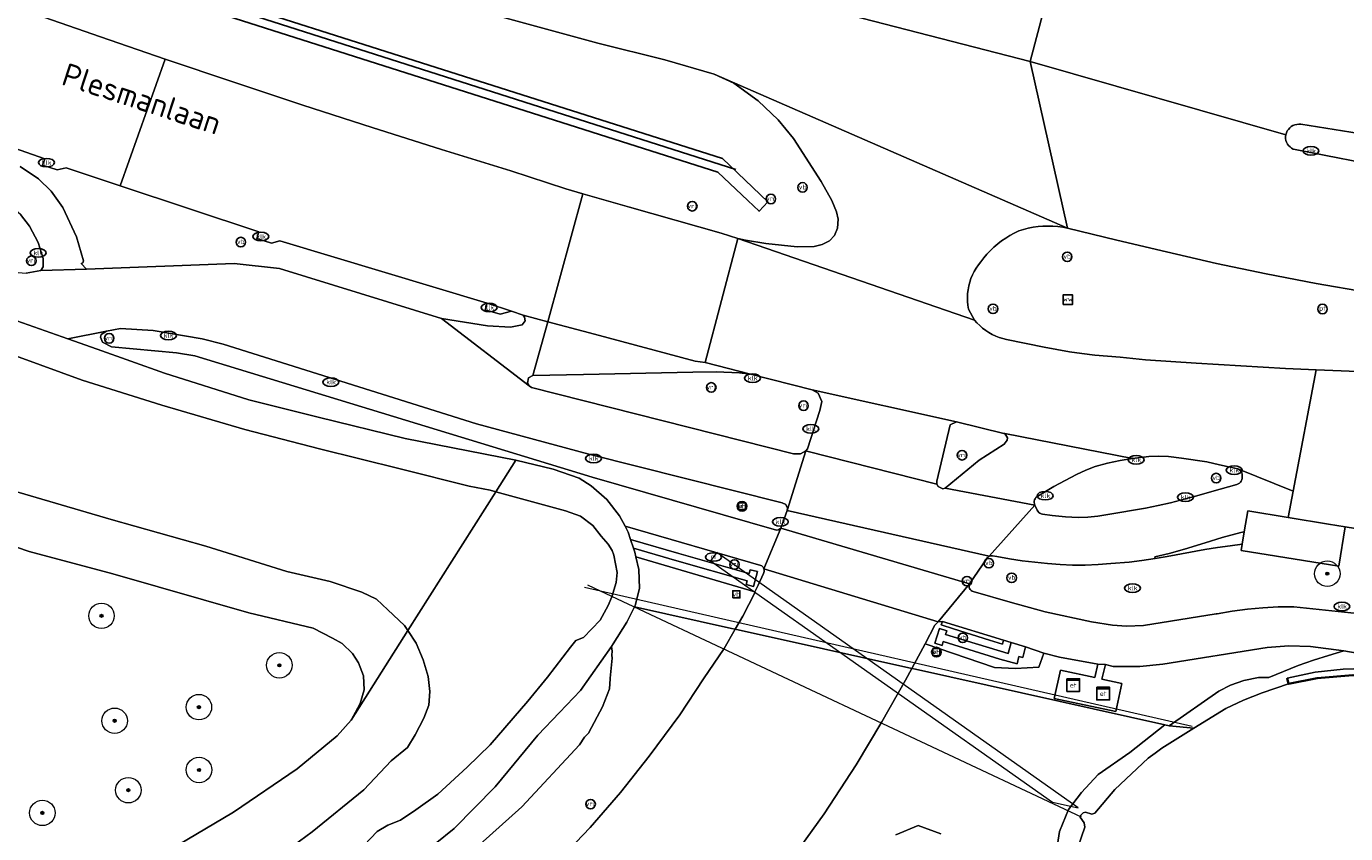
# Model space of a CAD drawing. Header units: metres. Extents: x 89394 to 92106, y 463550 to 466167.
# Tile 60 of 112: x 91058 to 91162, y 464522 to 464585. Entities that reach past the tile are written whole.
import ezdxf
from ezdxf.enums import TextEntityAlignment as Align

# ---------------------------------------------------------------- set-up
doc = ezdxf.new("R2010")
doc.units = ezdxf.units.M
for name, color, linetype, lineweight in [('B-PV-GK-KADEMUUR-G', 253, 'Continuous', 35), ('B-PV-GR-BOOM-S', 90, 'Continuous', 25), ('B-PV-GR-GRAS-GV', 60, 'Continuous', 13), ('B-PV-GR-GROENVOORZIENING-GV', 80, 'Continuous', 18), ('B-PV-GR-HAAG-G', 90, 'GR-HAAG', 25), ('B-PV-GR-HAAG-GV', 90, 'Continuous', 25), ('B-PV-IE-MEUBILAIR-S', 7, 'Continuous', 25), ('B-PV-KW-KUNSTWERK_DUIKER-G', 150, 'Continuous', 18), ('B-PV-KW-KUNSTWERK_DUIKER-GV', 150, 'Continuous', 18), ('B-PV-OG-TERREIN_OEVER-GV', 7, 'Continuous', 18), ('B-PV-OG-TOPOGRAFIE-T18', 1, 'Continuous', 18), ('B-PV-OG-WATER_SLOOT-GV', 120, 'Continuous', 18), ('B-PV-OG-WEG-GV', 7, 'Continuous', 18), ('B-PV-VH-VERHARDING_ASFALT-GV', 210, 'Continuous', 18), ('B-PV-VH-VERHARDING_BETONSTRAATSTEEN-GV', 190, 'Continuous', 18), ('B-PV-VH-VERHARDING_GESLOTEN-GV', 210, 'Continuous', 18), ('B-PV-VH-VERHARDING_GRASBETONSTEEN-GV', 70, 'Continuous', 18), ('B-PV-VH-VERHARDING_OPEN_TEGEL-GV', 90, 'Continuous', 18)]:
    doc.layers.add(name, color=color, linetype=linetype, lineweight=lineweight)
doc.styles.add('NLCS-ISO', font='NLCS-ISO.ttf')
doc.styles.add('NLCS-ISO-M500-T18', font='NLCS-ISO.ttf', dxfattribs={"height": 0.9})
doc.linetypes.add('GR-HAAG', pattern='A,6,-2,["x",Standard,S=3,R=0,X=0,Y=-1],-3', length=11)

# ---------------------------------------------------------------- blocks, each defined once
blk = doc.blocks.new('SIE-MEUBILAIR_BORD_VERKEER-SO')
blk.add_lwpolyline([(-0.5625, -0.5625), (0.5625, -0.5625), (0.5625, 0.5625), (-0.5625, 0.5625)], close=True)
at = {"style": 'NLCS-ISO'}
blk.add_text('vb', height=0.75, dxfattribs=at).set_placement((0, 0), align=Align.MIDDLE_CENTER)
blk = doc.blocks.new('SIE-MEUBILAIR_BORD_WEGWIJZER-SO')
blk.add_lwpolyline([(-0.75, -0.75), (0.75, -0.75), (0.75, 0.75), (-0.75, 0.75)], close=True)
at = {"style": 'NLCS-ISO'}
blk.add_text('ww', height=0.75, dxfattribs=at).set_placement((0, 0.125), align=Align.MIDDLE_CENTER)
blk = doc.blocks.new('SIE-MEUBILAIR_KAST_ELEKTRA-SO')
for points in [[(-1, 1), (1, 1), (1, 0.84), (-1, 0.84)], [(-1, 0.76), (1, 0.76), (1, -1), (-1, -1)]]:
    blk.add_lwpolyline(points, close=True)
at = {"style": 'NLCS-ISO'}
blk.add_text('et', height=0.75, dxfattribs=at).set_placement((0, 0), align=Align.MIDDLE_CENTER)
blk = doc.blocks.new('SIE-MEUBILAIR_PAAL_VRI-SO')
blk.add_circle((0, 0), 0.75)
at = {"style": 'NLCS-ISO'}
blk.add_text('vri', height=0.75, dxfattribs=at).set_placement((-0.08, 0.07), align=Align.MIDDLE_CENTER)
blk = doc.blocks.new('SIE-MEUBILAIR_PAAL_VERKEERSBORD-SO')
blk.add_circle((0, 0), 0.75)
at = {"style": 'NLCS-ISO'}
blk.add_text('vb', height=0.75, dxfattribs=at).set_placement((0, 0.07), align=Align.MIDDLE_CENTER)
blk = doc.blocks.new('SIE-MEUBILAIR_PAAL_PORTAAL-SO')
blk.add_circle((0, 0), 0.75)
at = {"style": 'NLCS-ISO'}
blk.add_text('pt', height=0.75, dxfattribs=at).set_placement((0, 0.13), align=Align.MIDDLE_CENTER)
blk = doc.blocks.new('SIE-MEUBILAIR_PUT_KOLK-SO')
blk.add_ellipse((0, 0), major_axis=(1.25, 0), ratio=0.54)
at = {"style": 'NLCS-ISO'}
blk.add_text('klk', height=0.75, dxfattribs=at).set_placement((0.03, 0), align=Align.MIDDLE_CENTER)
blk = doc.blocks.new('SIE-MEUBILAIR_PUT_RIOOLPUT-SO')
blk.add_ellipse((0, 0), major_axis=(1.25, 0), ratio=0.54)
at = {"style": 'NLCS-ISO'}
blk.add_text('ri', height=0.75, dxfattribs=at).set_placement((-0.04, 0.07), align=Align.MIDDLE_CENTER)
blk = doc.blocks.new('SGR-BOOM_GBKN-SO')
at = {"linetype": 'ByBlock', "lineweight": 18}
h = blk.add_hatch(color=0, dxfattribs=at)
h.dxf.hatch_style = 1
edge = h.paths.add_edge_path()
edge.add_arc((0, 0), 0.25, 0, 360)
at = {"color": 0, "linetype": 'ByBlock', "lineweight": 18}
for radius in [2, 0.25]:
    blk.add_circle((0, 0), radius, dxfattribs=at)
at = {"color": 0, "linetype": 'ByBlock', "lineweight": 18, "style": 'NLCS-ISO'}
blk.add_attdef('SOORT', (2.5, 0), '', height=1.5, dxfattribs=at)

msp = doc.modelspace()

# ---------------------------------------------------------------- linework, layer by layer
at = {"layer": 'B-PV-GK-KADEMUUR-G', "flags": 128}
msp.add_lwpolyline([(91157.19, 464534.015), (91157.302, 464533.552), (91159.535, 464534.004), (91162.351, 464534.246), (91171.849, 464532.823), (91174.132, 464532.481), (91175.113, 464532.334)], dxfattribs=at)
at = {"layer": 'B-PV-GR-GRAS-GV', "flags": 128}
for points in [[(91056.783, 464514.636), (91067.931, 464519.615), (91074.428, 464523.477), (91079.424, 464526.893), (91082.567, 464529.486), (91083.656, 464530.711), (91084.372, 464532.021), (91084.687, 464533.101), (91084.619, 464534.2), (91084.245, 464535.204), (91083.757, 464535.939), (91082.944, 464536.732), (91082.208, 464537.142), (91080.673, 464537.928), (91075.624, 464539.148), (91064.928, 464542.191), (91058.362, 464543.969), (91053.608, 464545.57)], [(91088.95, 464516.608), (91097.065, 464523.886), (91101.604, 464528.771), (91101.997, 464529.369), (91102.3, 464529.691), (91102.976, 464530.959), (91103.415, 464531.741), (91103.943, 464533.174), (91103.999, 464533.944), (91104.018, 464534.013), (91104.171, 464535.574), (91104.135, 464535.81), (91104.158, 464536.12), (91104.11, 464536.503), (91101.691, 464533.025), (91100.033, 464531.313), (91098.329, 464529.514), (91094.977, 464525.462), (91091.753, 464522.185), (91087.264, 464518.567)]]:
    msp.add_lwpolyline(points, dxfattribs=at)
at = {"layer": 'B-PV-GR-GROENVOORZIENING-GV', "flags": 128}
for points in [[(91099.613, 464519.315), (91102.444, 464522.267), (91104.809, 464525.013), (91107.078, 464527.878), (91109.47, 464531.136), (91111.344, 464533.94), (91112.966, 464536.332), (91113.837, 464537.851), (91113.55, 464537.914), (91105.914, 464539.614), (91105.308, 464538.404), (91104.242, 464536.693), (91104.11, 464536.503), (91104.158, 464536.12), (91104.135, 464535.81), (91104.171, 464535.574), (91104.018, 464534.013), (91103.999, 464533.944), (91103.943, 464533.174), (91103.415, 464531.741), (91102.976, 464530.959), (91102.3, 464529.691), (91101.997, 464529.369), (91101.604, 464528.771), (91097.065, 464523.886), (91088.95, 464516.608)], [(91139.072, 464520.425), (91139.299, 464521.962), (91140.013, 464523.69), (91141.034, 464525.031), (91142.341, 464526.443), (91144.822, 464528.161), (91147.573, 464530.34), (91127.987, 464534.7), (91127.702, 464534.764), (91127.204, 464533.859), (91125.344, 464530.585), (91123.34, 464527.205), (91120.826, 464523.339), (91117.979, 464519.408)], [(91129.974, 464521.778), (91128.203, 464522.433), (91126.458, 464521.703)], [(91126.458, 464521.703), (91128.203, 464522.433), (91129.974, 464521.778)]]:
    msp.add_lwpolyline(points, dxfattribs=at)
at = {"layer": 'B-PV-GR-HAAG-G', "flags": 128}
msp.add_lwpolyline([(91046.086, 464595.632), (91113.883, 464573.966)], dxfattribs=at)
msp.add_lwpolyline([(91046.086, 464595.632), (91113.883, 464573.966)], dxfattribs=at)
at = {"layer": 'B-PV-GR-HAAG-GV', "flags": 128}
msp.add_lwpolyline([(91048.053, 464595.456), (91047.706, 464594.387), (91112.476, 464573.76), (91114.817, 464571.532), (91115.706, 464570.686), (91116.405, 464571.42), (91112.822, 464574.829)], close=True, dxfattribs=at)
at = {"layer": 'B-PV-KW-KUNSTWERK_DUIKER-G', "flags": 128}
for points in [[(91103.257, 464540.845), (91101.991, 464541.135)], [(91103.257, 464540.845), (91102.26, 464541.314)], [(91149.73, 464530.199), (91103.257, 464540.845)], [(91141.021, 464523.082), (91103.257, 464540.845)]]:
    msp.add_lwpolyline(points, dxfattribs=at)
at = {"layer": 'B-PV-KW-KUNSTWERK_DUIKER-GV', "flags": 128}
msp.add_lwpolyline([(91112.385, 464543.886), (91111.885, 464543.235), (91138.76, 464524.259), (91140.771, 464523.818)], close=True, dxfattribs=at)
at = {"layer": 'B-PV-OG-TERREIN_OEVER-GV', "flags": 128}
for points in [[(91055.901, 464559.819), (91062.54, 464557.431), (91068.79, 464555.46), (91075.32, 464553.546), (91081.184, 464552.022), (91087.502, 464550.463), (91092.93, 464549.099), (91094.583, 464548.768), (91095.023, 464548.647), (91096.602, 464551.138), (91087.904, 464552.832), (91081.06, 464554.508), (91075.615, 464555.873), (91069.008, 464557.965), (91063.707, 464559.851), (91061.404, 464560.665), (91054.697, 464563.034)], [(91087.264, 464518.567), (91091.753, 464522.185), (91094.977, 464525.462), (91098.329, 464529.514), (91100.033, 464531.313), (91101.691, 464533.025), (91104.11, 464536.503), (91104.242, 464536.693), (91105.308, 464538.404), (91105.914, 464539.614), (91105.965, 464539.717), (91106.317, 464541.061), (91106.249, 464542.546), (91106.022, 464543.538), (91105.937, 464543.91), (91105.838, 464544.216), (91105.615, 464544.905), (91105.43, 464545.477), (91105.176, 464545.958), (91104.75, 464546.768), (91103.738, 464548.054), (91102.506, 464549.11), (91101.582, 464549.728), (91099.534, 464550.426), (91096.602, 464551.138), (91095.023, 464548.647), (91097.607, 464547.938), (91100.493, 464547.147), (91101.678, 464546.727), (91102.649, 464545.998), (91103.312, 464545.172), (91103.859, 464544.52), (91104.173, 464544.033), (91104.294, 464543.661), (91104.551, 464542.303), (91104.47, 464541.515), (91104.147, 464540.408), (91103.862, 464539.727), (91103.211, 464538.561), (91101.912, 464537.202), (91101.318, 464536.965), (91100.888, 464536.428), (91099.077, 464534.074), (91097.552, 464532.207), (91094.582, 464528.759), (91092.771, 464527.004), (91090.482, 464524.885), (91088.748, 464523.671), (91087.526, 464522.853), (91086.531, 464522.456), (91085.715, 464521.948), (91084.686, 464520.889)], [(91053.608, 464545.57), (91058.362, 464543.969), (91064.928, 464542.191), (91075.624, 464539.148), (91080.673, 464537.928), (91082.208, 464537.142), (91082.944, 464536.732), (91083.757, 464535.939), (91084.245, 464535.204), (91084.619, 464534.2), (91084.687, 464533.101), (91084.372, 464532.021), (91083.656, 464530.711), (91088.115, 464537.747), (91087.856, 464538.152), (91086.545, 464539.377), (91085.655, 464540.203), (91084.507, 464540.76), (91082.017, 464541.594), (91078.611, 464542.387), (91072.253, 464544.382), (91064.81, 464546.481), (91056.52, 464548.905)], [(91058.022, 464509.642), (91063.094, 464511.899), (91069.428, 464515.051), (91072.4, 464516.689), (91076.114, 464518.629), (91080.59, 464521.932), (91084.65, 464525.219), (91086.811, 464527.52), (91088.079, 464528.569), (91088.683, 464529.543), (91089.361, 464530.854), (91089.755, 464531.88), (91089.833, 464532.97), (91089.701, 464534.143), (91089.331, 464535.448), (91088.757, 464536.747), (91088.115, 464537.747), (91083.656, 464530.711), (91082.567, 464529.486), (91079.424, 464526.893), (91074.428, 464523.477), (91067.931, 464519.615), (91056.783, 464514.636)], [(91140.753, 464520.691), (91141.301, 464522.287), (91141.234, 464522.637), (91140.919, 464523.073), (91140.975, 464523.23), (91141.173, 464523.424), (91141.361, 464523.48), (91141.833, 464523.309), (91142.07, 464523.408), (91143.648, 464525.255), (91146.284, 464527.728), (91146.808, 464528.121), (91147.347, 464528.494), (91149.857, 464530.075), (91147.925, 464530.262), (91147.573, 464530.34), (91144.822, 464528.161), (91142.341, 464526.443), (91141.034, 464525.031), (91140.013, 464523.69), (91139.299, 464521.962), (91139.072, 464520.425)]]:
    msp.add_lwpolyline(points, dxfattribs=at)
msp.add_lwpolyline([(91175.435, 464533.848), (91167.183, 464535.193), (91161.641, 464536.14), (91160.438, 464535.794), (91159.246, 464535.411), (91158.065, 464534.992), (91156.899, 464534.538), (91155.746, 464534.049), (91154.946, 464534.064), (91153.778, 464533.811), (91152.727, 464533.444), (91151.817, 464532.984), (91147.925, 464530.262), (91149.857, 464530.075), (91152.373, 464531.611), (91153.758, 464532.28), (91155.236, 464532.857), (91157.302, 464533.552), (91157.19, 464534.015), (91159.386, 464534.474), (91161.597, 464534.723), (91162.364, 464534.73), (91175.219, 464532.81)], close=True, dxfattribs=at)
at = {"layer": 'B-PV-OG-WATER_SLOOT-GV', "flags": 128}
for points in [[(91056.52, 464548.905), (91064.81, 464546.481), (91072.253, 464544.382), (91078.611, 464542.387), (91082.017, 464541.594), (91084.507, 464540.76), (91085.655, 464540.203), (91086.545, 464539.377), (91087.856, 464538.152), (91088.115, 464537.747), (91095.023, 464548.647), (91094.583, 464548.768), (91092.93, 464549.099), (91087.502, 464550.463), (91081.184, 464552.022), (91075.32, 464553.546), (91068.79, 464555.46), (91062.54, 464557.431), (91055.901, 464559.819)], [(91084.686, 464520.889), (91085.715, 464521.948), (91086.531, 464522.456), (91087.526, 464522.853), (91088.748, 464523.671), (91090.482, 464524.885), (91092.771, 464527.004), (91094.582, 464528.759), (91097.552, 464532.207), (91099.077, 464534.074), (91100.888, 464536.428), (91101.318, 464536.965), (91101.912, 464537.202), (91103.211, 464538.561), (91103.862, 464539.727), (91104.147, 464540.408), (91104.47, 464541.515), (91104.551, 464542.303), (91104.294, 464543.661), (91104.173, 464544.033), (91103.859, 464544.52), (91103.312, 464545.172), (91102.649, 464545.998), (91101.678, 464546.727), (91100.493, 464547.147), (91097.607, 464547.938), (91095.023, 464548.647), (91088.115, 464537.747), (91088.757, 464536.747), (91089.331, 464535.448), (91089.701, 464534.143), (91089.833, 464532.97), (91089.755, 464531.88), (91089.361, 464530.854), (91088.683, 464529.543), (91088.079, 464528.569), (91086.811, 464527.52), (91084.65, 464525.219), (91080.59, 464521.932), (91076.114, 464518.629)], [(91162.351, 464534.246), (91159.535, 464534.004), (91157.302, 464533.552), (91155.236, 464532.857), (91153.758, 464532.28), (91152.373, 464531.611), (91149.857, 464530.075), (91147.347, 464528.494), (91146.808, 464528.121), (91146.284, 464527.728), (91143.648, 464525.255), (91142.07, 464523.408), (91141.833, 464523.309), (91141.361, 464523.48), (91141.173, 464523.424), (91140.975, 464523.23), (91140.919, 464523.073), (91141.234, 464522.637), (91141.301, 464522.287), (91140.753, 464520.691)]]:
    msp.add_lwpolyline(points, dxfattribs=at)
at = {"layer": 'B-PV-OG-WEG-GV', "flags": 128}
for points in [[(91058.916, 464586.143), (91063.974, 464584.383), (91069.04, 464582.65), (91074.45, 464580.826), (91079.871, 464579.035), (91085.303, 464577.278), (91090.746, 464575.554), (91096.2, 464573.864), (91100.537, 464572.452), (91101.871, 464572.055), (91105.526, 464571.014), (91112.737, 464568.961), (91114.026, 464568.558), (91114.648, 464568.417), (91116.249, 464568.165), (91118.687, 464567.906), (91120.021, 464567.933), (91120.661, 464568.069), (91121.226, 464568.355), (91121.634, 464568.775), (91121.871, 464569.358), (91121.922, 464570.059), (91121.799, 464570.642), (91121.41, 464571.525), (91120.594, 464573.018), (91118.411, 464576.402), (91117.213, 464577.863), (91115.643, 464579.362), (91113.713, 464580.751), (91112.169, 464581.455), (91108.31, 464582.578), (91103.03, 464583.897), (91081.243, 464589.865)], [(91183.143, 464573.556), (91158.253, 464577.524), (91158.097, 464577.532), (91157.942, 464577.517), (91157.79, 464577.48), (91157.645, 464577.42), (91157.511, 464577.34), (91157.39, 464577.241), (91157.285, 464577.126), (91157.198, 464576.996), (91157.131, 464576.855), (91157.085, 464576.706), (91157.065, 464576.555), (91157.068, 464576.402), (91157.095, 464576.251), (91157.144, 464576.107), (91157.215, 464575.971), (91157.305, 464575.848), (91157.414, 464575.74), (91157.537, 464575.65), (91157.673, 464575.58), (91157.818, 464575.532), (91160.221, 464575.058), (91166.137, 464573.929)], [(91163.41, 464564.337), (91159.462, 464565.013), (91155.534, 464565.761), (91151.627, 464566.595), (91147.717, 464567.491), (91143.798, 464568.414), (91139.936, 464569.35), (91139.555, 464569.427), (91139.17, 464569.483), (91138.782, 464569.517), (91138.394, 464569.529), (91138.005, 464569.519), (91137.617, 464569.487), (91137.232, 464569.434), (91136.85, 464569.358), (91136.474, 464569.261), (91136.103, 464569.143), (91135.753, 464568.974), (91135.411, 464568.787), (91135.081, 464568.582), (91134.761, 464568.361), (91134.453, 464568.123), (91134.158, 464567.869), (91133.876, 464567.6), (91133.609, 464567.318), (91133.357, 464567.021), (91133.121, 464566.712), (91132.93, 464566.474), (91132.757, 464566.223), (91132.602, 464565.96), (91132.465, 464565.688), (91132.348, 464565.406), (91132.251, 464565.117), (91132.175, 464564.822), (91132.119, 464564.522), (91132.084, 464564.219), (91132.071, 464563.914), (91132.08, 464563.609), (91132.109, 464563.306), (91132.16, 464563.005), (91132.624, 464562.145), (91132.823, 464561.919), (91133.037, 464561.707), (91133.265, 464561.51), (91133.506, 464561.329), (91133.758, 464561.164), (91134.021, 464561.017), (91134.293, 464560.888), (91134.573, 464560.778), (91134.86, 464560.687), (91135.153, 464560.615), (91138.09, 464560.008), (91140.081, 464559.639), (91141.073, 464559.511), (91142.069, 464559.394), (91144.063, 464559.216), (91146.054, 464559.026), (91148.045, 464558.887), (91150.048, 464558.765), (91157.057, 464558.346), (91159.469, 464558.239), (91164.032, 464558.038)], [(91168.615, 464544.79), (91161.743, 464545.901), (91161.24, 464542.794), (91153.58, 464544.033), (91153.662, 464544.533), (91152.718, 464544.409), (91151.708, 464544.264), (91150.715, 464544.104), (91147.77, 464543.551), (91146.819, 464543.399), (91145.786, 464543.241), (91144.789, 464543.121), (91143.346, 464543.003), (91142.337, 464542.935), (91141.335, 464542.896), (91140.337, 464542.893), (91139.346, 464542.923), (91138.354, 464543.004), (91137.369, 464543.107), (91136.363, 464543.227), (91135.382, 464543.387), (91134.387, 464543.557), (91134.036, 464543.614), (91133.95, 464543.62), (91133.865, 464543.608), (91133.784, 464543.58), (91133.709, 464543.536), (91133.646, 464543.478), (91133.595, 464543.408), (91132.248, 464541.416), (91132.217, 464541.326), (91132.206, 464541.232), (91132.217, 464541.138), (91132.247, 464541.049), (91132.297, 464540.968), (91132.363, 464540.9), (91132.442, 464540.848), (91132.531, 464540.815), (91135.43, 464539.968), (91138.184, 464539.206), (91141.809, 464538.419), (91143.464, 464538.158), (91144.58, 464538.079), (91145.893, 464538.131), (91151.604, 464539.05), (91151.686, 464539.05), (91152.878, 464539.262), (91154.077, 464539.426), (91155.283, 464539.54), (91156.491, 464539.605), (91157.702, 464539.62), (91162.691, 464539.077)]]:
    msp.add_lwpolyline(points, dxfattribs=at)
for points in [[(91032.524, 464580.533), (91031.771, 464578.53), (91040.378, 464575.109), (91041.508, 464574.495), (91044.499, 464572.528), (91050.109, 464567.986), (91050.931, 464567.485), (91052.659, 464566.766), (91053.996, 464566.375), (91055.929, 464566.011), (91058.131, 464565.831), (91059.278, 464566.039), (91059.474, 464566.314), (91059.48, 464566.966), (91059.064, 464568.223), (91058.404, 464569.526), (91057.7, 464570.431), (91056.54, 464571.415), (91055.539, 464571.925), (91042.972, 464576.355)], [(91115.361, 464540.797), (91106.022, 464543.538), (91106.249, 464542.546), (91106.317, 464541.061), (91105.965, 464539.717), (91105.914, 464539.614), (91113.55, 464537.914), (91113.837, 464537.851), (91114.425, 464538.877), (91115.376, 464540.702)], [(91161.641, 464536.14), (91159.022, 464536.487), (91157.323, 464536.558), (91155.625, 464536.426), (91147.427, 464535.096), (91145.625, 464534.911), (91143.53, 464534.916), (91142.911, 464535.089), (91142.637, 464533.937), (91144.209, 464533.578), (91143.722, 464531.395), (91138.89, 464532.414), (91139.379, 464534.624), (91142.07, 464534.046), (91142.306, 464535.116), (91139.307, 464535.66), (91138.084, 464535.972), (91137.693, 464534.866), (91135.839, 464534.757), (91134.205, 464534.843), (91128.75, 464536.7), (91128.577, 464536.356), (91127.702, 464534.764), (91127.987, 464534.7), (91147.573, 464530.34), (91147.925, 464530.262), (91151.817, 464532.984), (91152.727, 464533.444), (91153.778, 464533.811), (91154.946, 464534.064), (91155.746, 464534.049), (91156.899, 464534.538), (91158.065, 464534.992), (91159.246, 464535.411), (91160.438, 464535.794)]]:
    msp.add_lwpolyline(points, close=True, dxfattribs=at)
at = {"layer": 'B-PV-VH-VERHARDING_ASFALT-GV', "flags": 128}
for points in [[(91075.493, 464599.907), (91072.431, 464592.224), (91073.811, 464591.881), (91075.288, 464591.465), (91081.243, 464589.865), (91103.03, 464583.897), (91108.31, 464582.578), (91112.169, 464581.455), (91139.936, 464569.35), (91136.994, 464582.459), (91122.049, 464586.306), (91118.601, 464587.122), (91098.21, 464592.815), (91085.289, 464596.693)], [(91128.819, 464586.072), (91122.049, 464586.306), (91136.994, 464582.459), (91138.113, 464586.615), (91136.076, 464587.45), (91136.3, 464587.234), (91136.341, 464586.853), (91136.016, 464586.44), (91135.798, 464586.331), (91128.955, 464586.008)], [(91069.04, 464582.65), (91065.513, 464572.682), (91076.397, 464569.069), (91076.244, 464568.545), (91077.401, 464568.184), (91078.07, 464568.373), (91094.341, 464563.48), (91096.268, 464562.84), (91097.172, 464562.527), (91099.107, 464562.01), (91101.871, 464572.055), (91100.537, 464572.452), (91096.2, 464573.864), (91090.746, 464575.554), (91085.303, 464577.278), (91079.871, 464579.035), (91074.45, 464580.826)], [(91112.169, 464581.455), (91113.713, 464580.751), (91115.643, 464579.362), (91117.213, 464577.863), (91118.411, 464576.402), (91120.594, 464573.018), (91121.41, 464571.525), (91121.799, 464570.642), (91121.922, 464570.059), (91121.871, 464569.358), (91121.634, 464568.775), (91121.226, 464568.355), (91120.661, 464568.069), (91120.021, 464567.933), (91118.687, 464567.906), (91116.249, 464568.165), (91114.648, 464568.417), (91114.026, 464568.558), (91132.624, 464562.145), (91132.16, 464563.005), (91132.109, 464563.306), (91132.08, 464563.609), (91132.071, 464563.914), (91132.084, 464564.219), (91132.119, 464564.522), (91132.175, 464564.822), (91132.251, 464565.117), (91132.348, 464565.406), (91132.465, 464565.688), (91132.602, 464565.96), (91132.757, 464566.223), (91132.93, 464566.474), (91133.121, 464566.712), (91133.357, 464567.021), (91133.609, 464567.318), (91133.876, 464567.6), (91134.158, 464567.869), (91134.453, 464568.123), (91134.761, 464568.361), (91135.081, 464568.582), (91135.411, 464568.787), (91135.753, 464568.974), (91136.103, 464569.143), (91136.474, 464569.261), (91136.85, 464569.358), (91137.232, 464569.434), (91137.617, 464569.487), (91138.005, 464569.519), (91138.394, 464569.529), (91138.782, 464569.517), (91139.17, 464569.483), (91139.555, 464569.427), (91139.936, 464569.35)], [(91114.026, 464568.558), (91112.737, 464568.961), (91105.526, 464571.014), (91101.871, 464572.055), (91099.107, 464562.01), (91102.779, 464561.03), (91110.686, 464558.918), (91111.47, 464558.818)], [(91132.624, 464562.145), (91114.026, 464568.558), (91111.47, 464558.818), (91115.024, 464557.885), (91119.879, 464556.656), (91131.222, 464554.137), (91134.926, 464553.237), (91135, 464553.216), (91145.052, 464551.275), (91146.311, 464551.414), (91147.088, 464551.459), (91147.863, 464551.429), (91148.878, 464551.3), (91150.876, 464550.998), (91151.877, 464550.776), (91153.302, 464550.443), (91157.658, 464548.691), (91159.469, 464558.239), (91157.057, 464558.346), (91150.048, 464558.765), (91148.045, 464558.887), (91146.054, 464559.026), (91144.063, 464559.216), (91142.069, 464559.394), (91141.073, 464559.511), (91140.081, 464559.639), (91138.09, 464560.008), (91135.153, 464560.615), (91134.86, 464560.687), (91134.573, 464560.778), (91134.293, 464560.888), (91134.021, 464561.017), (91133.758, 464561.164), (91133.506, 464561.329), (91133.265, 464561.51), (91133.037, 464561.707), (91132.823, 464561.919)], [(91094.341, 464563.48), (91094.189, 464562.953), (91095.358, 464562.615), (91096.268, 464562.84)], [(91099.107, 464562.01), (91097.172, 464562.527), (91097.287, 464562.357), (91097.319, 464562.092), (91097.098, 464561.773), (91096.169, 464561.577), (91094.372, 464561.68), (91090.752, 464562.255), (91097.657, 464556.964), (91097.518, 464557.195), (91097.596, 464557.606), (91097.945, 464557.786)], [(91099.107, 464562.01), (91097.945, 464557.786), (91101.908, 464557.867), (91110.507, 464558.043), (91112.338, 464558.08), (91114.17, 464557.988), (91115.024, 464557.885), (91111.47, 464558.818), (91110.686, 464558.918), (91102.779, 464561.03)], [(91064.442, 464561.265), (91061.404, 464560.665), (91063.707, 464559.851), (91069.008, 464557.965), (91075.615, 464555.873), (91081.06, 464554.508), (91087.904, 464552.832), (91096.602, 464551.138), (91099.534, 464550.426), (91101.582, 464549.728), (91102.506, 464549.11), (91103.738, 464548.054), (91104.75, 464546.768), (91105.176, 464545.958), (91115.849, 464542.866), (91115.913, 464542.829), (91115.97, 464542.782), (91116.019, 464542.726), (91116.058, 464542.663), (91116.086, 464542.595), (91117.411, 464545.796), (91117.238, 464545.665), (91117.067, 464545.645), (91102.604, 464549.796), (91071.371, 464559.343), (91069.943, 464559.559), (91064.834, 464560.042), (91064.126, 464560.414), (91063.962, 464560.8), (91064.033, 464561.011)], [(91130.71, 464553.905), (91131.222, 464554.137), (91119.879, 464556.656), (91120.35, 464556.389), (91120.633, 464555.734), (91120.482, 464555.025), (91119.517, 464552.028), (91119.369, 464551.87), (91119.457, 464551.847), (91129.675, 464549.246), (91129.664, 464549.485)], [(91145.052, 464551.275), (91135, 464553.216), (91135.222, 464552.887), (91135.203, 464552.696), (91134.97, 464552.377), (91132.997, 464551.136), (91130.328, 464548.933), (91137.361, 464547.609), (91137.332, 464547.707), (91137.321, 464547.809), (91137.328, 464547.911), (91137.354, 464548.01), (91137.396, 464548.103), (91137.455, 464548.187), (91137.528, 464548.258), (91137.613, 464548.316), (91138.866, 464549.051), (91139.747, 464549.541), (91140.65, 464550.015), (91141.362, 464550.354), (91142.107, 464550.624), (91143.066, 464550.908), (91144.077, 464551.107)], [(91130.328, 464548.933), (91130.149, 464548.876), (91129.778, 464549.061), (91129.675, 464549.246), (91119.457, 464551.847), (91119.369, 464551.87), (91117.91, 464547.181), (91133.784, 464543.58), (91137.361, 464547.609)], [(91157.268, 464546.636), (91157.658, 464548.691), (91153.302, 464550.443), (91153.388, 464550.407), (91153.465, 464550.355), (91153.532, 464550.289), (91153.585, 464550.212), (91153.622, 464550.127), (91153.643, 464550.036), (91153.646, 464549.943), (91153.643, 464549.708), (91153.624, 464549.598), (91153.583, 464549.494), (91153.522, 464549.401), (91153.442, 464549.322), (91153.348, 464549.262), (91153.243, 464549.223), (91151.928, 464548.85), (91149.987, 464548.293), (91148.023, 464547.789), (91147.053, 464547.577), (91146.065, 464547.37), (91143.099, 464546.856), (91142.326, 464546.746), (91141.536, 464546.655), (91140.771, 464546.629), (91139.767, 464546.678), (91138.735, 464546.795), (91137.971, 464546.889), (91137.866, 464546.917), (91137.768, 464546.966), (91137.682, 464547.032), (91137.61, 464547.113), (91137.555, 464547.207), (91137.361, 464547.609), (91133.784, 464543.58), (91133.865, 464543.608), (91133.95, 464543.62), (91134.036, 464543.614), (91134.387, 464543.557), (91135.382, 464543.387), (91136.363, 464543.227), (91137.369, 464543.107), (91138.354, 464543.004), (91139.346, 464542.923), (91140.337, 464542.893), (91141.335, 464542.896), (91142.337, 464542.935), (91143.346, 464543.003), (91144.789, 464543.121), (91145.786, 464543.241), (91146.819, 464543.399), (91146.805, 464543.53), (91147.921, 464543.796), (91149.118, 464544.135), (91150.736, 464544.636), (91152.077, 464545.045), (91153.555, 464545.441), (91153.821, 464545.49), (91154.098, 464547.161)], [(91117.91, 464547.181), (91117.411, 464545.796), (91132.248, 464541.416), (91133.595, 464543.408), (91133.646, 464543.478), (91133.709, 464543.536), (91133.784, 464543.58)], [(91117.411, 464545.796), (91116.086, 464542.595), (91129.762, 464538.427), (91132.248, 464541.416)], [(91153.821, 464545.49), (91153.555, 464545.441), (91152.077, 464545.045), (91150.736, 464544.636), (91149.118, 464544.135), (91147.921, 464543.796), (91146.805, 464543.53), (91146.819, 464543.399), (91147.77, 464543.551), (91150.715, 464544.104), (91151.708, 464544.264), (91152.718, 464544.409), (91153.662, 464544.533)], [(91116.086, 464542.595), (91116.103, 464542.523), (91116.108, 464542.449), (91116.101, 464542.375), (91116.082, 464542.304), (91116.052, 464542.236), (91115.623, 464541.32), (91115.361, 464540.797), (91115.376, 464540.702), (91114.425, 464538.877), (91113.837, 464537.851), (91127.702, 464534.764), (91128.577, 464536.356), (91128.75, 464536.7), (91129.508, 464538.18), (91129.762, 464538.427)]]:
    msp.add_lwpolyline(points, close=True, dxfattribs=at)
for points in [[(91020.545, 464589.212), (91031.841, 464584.858), (91032.534, 464584.595), (91042.778, 464580.799), (91042.647, 464580.327), (91043.799, 464579.905), (91044.591, 464580.076), (91059.588, 464574.819), (91059.418, 464574.311), (91060.579, 464573.933), (91061.274, 464574.089), (91065.513, 464572.682), (91069.04, 464582.65), (91063.974, 464584.383), (91058.916, 464586.143)], [(91138.113, 464586.615), (91136.994, 464582.459), (91157.085, 464576.706), (91157.131, 464576.855), (91157.198, 464576.996), (91157.285, 464577.126), (91157.39, 464577.241), (91157.511, 464577.34), (91157.645, 464577.42), (91157.79, 464577.48), (91157.942, 464577.517), (91158.097, 464577.532), (91158.253, 464577.524), (91183.143, 464573.556)], [(91166.137, 464573.929), (91160.221, 464575.058), (91157.818, 464575.532), (91157.673, 464575.58), (91157.537, 464575.65), (91157.414, 464575.74), (91157.305, 464575.848), (91157.215, 464575.971), (91157.144, 464576.107), (91157.095, 464576.251), (91157.068, 464576.402), (91157.065, 464576.555), (91157.085, 464576.706), (91136.994, 464582.459), (91139.936, 464569.35), (91143.798, 464568.414), (91147.717, 464567.491), (91151.627, 464566.595), (91155.534, 464565.761), (91159.462, 464565.013), (91163.41, 464564.337)], [(91057.7, 464570.431), (91058.404, 464569.526), (91059.064, 464568.223), (91059.48, 464566.966), (91059.474, 464566.314), (91059.278, 464566.039), (91062.881, 464566.128), (91062.443, 464566.586), (91062.587, 464566.639), (91062.626, 464566.788), (91062.074, 464568.686), (91061.024, 464570.986), (91060.106, 464572.279), (91059.108, 464573.238), (91057.652, 464574.218)], [(91054.697, 464563.034), (91061.404, 464560.665), (91064.442, 464561.265), (91065.546, 464561.472), (91068.11, 464561.317), (91071.962, 464560.656), (91073.619, 464560.259), (91093.508, 464553.992), (91102.343, 464551.614), (91117.519, 464547.793), (91117.806, 464547.647), (91117.928, 464547.354), (91117.91, 464547.181), (91119.369, 464551.87), (91118.969, 464551.641), (91118.422, 464551.627), (91097.835, 464556.849), (91097.657, 464556.964), (91090.752, 464562.255), (91078.045, 464566.181), (91074.46, 464566.573), (91062.881, 464566.128), (91059.278, 464566.039), (91058.131, 464565.831)], [(91164.032, 464558.038), (91159.469, 464558.239), (91157.658, 464548.691), (91157.268, 464546.636), (91160.43, 464546.116), (91161.738, 464545.902), (91161.743, 464545.901), (91168.615, 464544.79)], [(91162.691, 464539.077), (91157.702, 464539.62), (91156.491, 464539.605), (91155.283, 464539.54), (91154.077, 464539.426), (91152.878, 464539.262), (91151.686, 464539.05), (91151.604, 464539.05), (91145.893, 464538.131), (91144.58, 464538.079), (91143.464, 464538.158), (91141.809, 464538.419), (91138.184, 464539.206), (91135.43, 464539.968), (91132.531, 464540.815), (91132.442, 464540.848), (91132.363, 464540.9), (91132.297, 464540.968), (91132.247, 464541.049), (91132.217, 464541.138), (91132.206, 464541.232), (91132.217, 464541.326), (91132.248, 464541.416), (91129.762, 464538.427), (91130.114, 464538.47), (91134.904, 464536.999), (91135.502, 464536.815), (91136.637, 464536.466), (91138.084, 464535.972), (91139.307, 464535.66), (91142.306, 464535.116), (91142.911, 464535.089), (91143.53, 464534.916), (91145.625, 464534.911), (91147.427, 464535.096), (91155.625, 464536.426), (91157.323, 464536.558), (91159.022, 464536.487), (91161.641, 464536.14), (91167.183, 464535.193)], [(91117.979, 464519.408), (91120.826, 464523.339), (91123.34, 464527.205), (91125.344, 464530.585), (91127.204, 464533.859), (91127.702, 464534.764), (91113.837, 464537.851), (91112.966, 464536.332), (91111.344, 464533.94), (91109.47, 464531.136), (91107.078, 464527.878), (91104.809, 464525.013), (91102.444, 464522.267), (91099.613, 464519.315)]]:
    msp.add_lwpolyline(points, dxfattribs=at)
at = {"layer": 'B-PV-VH-VERHARDING_BETONSTRAATSTEEN-GV', "flags": 128}
msp.add_lwpolyline([(91057.652, 464574.218), (91059.108, 464573.238), (91060.106, 464572.279), (91061.024, 464570.986), (91062.074, 464568.686), (91062.626, 464566.788), (91062.587, 464566.639), (91062.443, 464566.586), (91062.881, 464566.128), (91074.46, 464566.573), (91078.045, 464566.181), (91090.752, 464562.255), (91094.372, 464561.68), (91096.169, 464561.577), (91097.098, 464561.773), (91097.319, 464562.092), (91097.287, 464562.357), (91097.172, 464562.527), (91096.268, 464562.84), (91095.358, 464562.615), (91094.189, 464562.953), (91094.341, 464563.48), (91078.07, 464568.373), (91077.401, 464568.184), (91076.244, 464568.545), (91076.397, 464569.069), (91065.513, 464572.682), (91061.274, 464574.089), (91060.579, 464573.933), (91059.418, 464574.311), (91059.588, 464574.819), (91044.591, 464580.076)], dxfattribs=at)
at = {"layer": 'B-PV-VH-VERHARDING_GESLOTEN-GV', "flags": 128}
msp.add_lwpolyline([(91157.302, 464533.552), (91159.535, 464534.004), (91162.351, 464534.246), (91171.849, 464532.823), (91174.132, 464532.481), (91175.151, 464532.328), (91175.219, 464532.81), (91162.364, 464534.73), (91161.597, 464534.723), (91159.386, 464534.474), (91157.19, 464534.015)], close=True, dxfattribs=at)
at = {"layer": 'B-PV-VH-VERHARDING_GRASBETONSTEEN-GV', "flags": 128}
msp.add_lwpolyline([(91161.743, 464545.901), (91161.738, 464545.902), (91160.43, 464546.116), (91157.268, 464546.636), (91154.098, 464547.161), (91153.821, 464545.49), (91153.662, 464544.533), (91153.58, 464544.033), (91161.24, 464542.794)], close=True, dxfattribs=at)
at = {"layer": 'B-PV-VH-VERHARDING_OPEN_TEGEL-GV', "flags": 128}
for points in [[(91064.442, 464561.265), (91064.033, 464561.011), (91063.962, 464560.8), (91064.126, 464560.414), (91064.834, 464560.042), (91069.943, 464559.559), (91071.371, 464559.343), (91102.604, 464549.796), (91117.067, 464545.645), (91117.238, 464545.665), (91117.411, 464545.796), (91117.91, 464547.181), (91117.928, 464547.354), (91117.806, 464547.647), (91117.519, 464547.793), (91102.343, 464551.614), (91093.508, 464553.992), (91073.619, 464560.259), (91071.962, 464560.656), (91068.11, 464561.317), (91065.546, 464561.472)], [(91119.879, 464556.656), (91115.024, 464557.885), (91114.17, 464557.988), (91112.338, 464558.08), (91110.507, 464558.043), (91101.908, 464557.867), (91097.945, 464557.786), (91097.596, 464557.606), (91097.518, 464557.195), (91097.657, 464556.964), (91097.835, 464556.849), (91118.422, 464551.627), (91118.969, 464551.641), (91119.369, 464551.87), (91119.517, 464552.028), (91120.482, 464555.025), (91120.633, 464555.734), (91120.35, 464556.389)], [(91135, 464553.216), (91134.926, 464553.237), (91131.222, 464554.137), (91130.71, 464553.905), (91129.664, 464549.485), (91129.675, 464549.246), (91129.778, 464549.061), (91130.149, 464548.876), (91130.328, 464548.933), (91132.997, 464551.136), (91134.97, 464552.377), (91135.203, 464552.696), (91135.222, 464552.887)], [(91153.302, 464550.443), (91151.877, 464550.776), (91150.876, 464550.998), (91148.878, 464551.3), (91147.863, 464551.429), (91147.088, 464551.459), (91146.311, 464551.414), (91145.052, 464551.275), (91144.077, 464551.107), (91143.066, 464550.908), (91142.107, 464550.624), (91141.362, 464550.354), (91140.65, 464550.015), (91139.747, 464549.541), (91138.866, 464549.051), (91137.613, 464548.316), (91137.528, 464548.258), (91137.455, 464548.187), (91137.396, 464548.103), (91137.354, 464548.01), (91137.328, 464547.911), (91137.321, 464547.809), (91137.332, 464547.707), (91137.361, 464547.609), (91137.555, 464547.207), (91137.61, 464547.113), (91137.682, 464547.032), (91137.768, 464546.966), (91137.866, 464546.917), (91137.971, 464546.889), (91138.735, 464546.795), (91139.767, 464546.678), (91140.771, 464546.629), (91141.536, 464546.655), (91142.326, 464546.746), (91143.099, 464546.856), (91146.065, 464547.37), (91147.053, 464547.577), (91148.023, 464547.789), (91149.987, 464548.293), (91151.928, 464548.85), (91153.243, 464549.223), (91153.348, 464549.262), (91153.442, 464549.322), (91153.522, 464549.401), (91153.583, 464549.494), (91153.624, 464549.598), (91153.643, 464549.708), (91153.646, 464549.943), (91153.643, 464550.036), (91153.622, 464550.127), (91153.585, 464550.212), (91153.532, 464550.289), (91153.465, 464550.355), (91153.388, 464550.407)], [(91105.838, 464544.216), (91105.937, 464543.91), (91106.022, 464543.538), (91115.361, 464540.797), (91115.623, 464541.32), (91116.052, 464542.236), (91116.082, 464542.304), (91116.101, 464542.375), (91116.108, 464542.449), (91116.103, 464542.523), (91116.086, 464542.595), (91116.058, 464542.663), (91116.019, 464542.726), (91115.97, 464542.782), (91115.913, 464542.829), (91115.849, 464542.866), (91105.176, 464545.958), (91105.43, 464545.477), (91105.615, 464544.905), (91109.405, 464543.809), (91114.544, 464542.337), (91114.916, 464542.228), (91115.006, 464542.521), (91115.591, 464542.377), (91115.274, 464541.214), (91114.684, 464541.374), (91114.763, 464541.665), (91109.24, 464543.232)], [(91105.615, 464544.905), (91105.838, 464544.216), (91109.24, 464543.232), (91114.763, 464541.665), (91114.684, 464541.374), (91115.274, 464541.214), (91115.591, 464542.377), (91115.006, 464542.521), (91114.916, 464542.228), (91114.544, 464542.337), (91109.405, 464543.809)], [(91138.084, 464535.972), (91136.637, 464536.466), (91136.418, 464535.617), (91136.123, 464535.695), (91135.981, 464535.131), (91134.612, 464535.504), (91130.158, 464536.873), (91130.084, 464536.58), (91129.511, 464536.748), (91129.871, 464537.905), (91130.444, 464537.721), (91130.352, 464537.437), (91135.269, 464535.945), (91135.502, 464536.815), (91134.904, 464536.999), (91134.831, 464536.683), (91133.806, 464537), (91130.974, 464537.888), (91130.015, 464538.2), (91130.114, 464538.47), (91129.762, 464538.427), (91129.508, 464538.18), (91128.75, 464536.7), (91134.205, 464534.843), (91135.839, 464534.757), (91137.693, 464534.866)], [(91130.352, 464537.437), (91130.444, 464537.721), (91129.871, 464537.905), (91129.511, 464536.748), (91130.084, 464536.58), (91130.158, 464536.873), (91134.612, 464535.504), (91135.981, 464535.131), (91136.123, 464535.695), (91136.418, 464535.617), (91136.637, 464536.466), (91135.502, 464536.815), (91135.269, 464535.945)], [(91130.114, 464538.47), (91130.015, 464538.2), (91130.974, 464537.888), (91133.806, 464537), (91134.831, 464536.683), (91134.904, 464536.999)], [(91142.911, 464535.089), (91142.306, 464535.116), (91142.07, 464534.046), (91139.379, 464534.624), (91138.89, 464532.414), (91143.722, 464531.395), (91144.209, 464533.578), (91142.637, 464533.937)]]:
    msp.add_lwpolyline(points, close=True, dxfattribs=at)

# ---------------------------------------------------------------- block references
at = {"layer": 'B-PV-GR-BOOM-S', "xscale": 0.5, "yscale": 0.5, "zscale": 0.5}
for p in [(91160.341, 464542.215), (91064.048, 464538.902), (91078.02, 464535.017), (91071.702, 464531.729), (91065.081, 464530.658), (91071.712, 464526.794), (91066.161, 464525.202), (91059.407, 464523.419)]:
    msp.add_blockref('SGR-BOOM_GBKN-SO', p, dxfattribs=at)
at = {"layer": 'B-PV-IE-MEUBILAIR-S', "xscale": 0.5, "yscale": 0.5, "zscale": 0.5}
for name, p in [('SIE-MEUBILAIR_PUT_KOLK-SO', (91159.06, 464575.436)), ('SIE-MEUBILAIR_PUT_KOLK-SO', (91059.724, 464574.508)), ('SIE-MEUBILAIR_PAAL_VERKEERSBORD-SO', (91119.121, 464572.565)), ('SIE-MEUBILAIR_PAAL_VRI-SO', (91116.634, 464571.654)), ('SIE-MEUBILAIR_PAAL_VRI-SO', (91110.457, 464571.082)), ('SIE-MEUBILAIR_PUT_KOLK-SO', (91076.574, 464568.698)), ('SIE-MEUBILAIR_PUT_KOLK-SO', (91059.07, 464567.418)), ('SIE-MEUBILAIR_PAAL_VERKEERSBORD-SO', (91074.994, 464568.267)), ('SIE-MEUBILAIR_PAAL_VRI-SO', (91058.543, 464566.802)), ('SIE-MEUBILAIR_PAAL_VERKEERSBORD-SO', (91139.911, 464567.113)), ('SIE-MEUBILAIR_BORD_WEGWIJZER-SO', (91139.961, 464563.746)), ('SIE-MEUBILAIR_PUT_KOLK-SO', (91094.5, 464563.126)), ('SIE-MEUBILAIR_PAAL_VERKEERSBORD-SO', (91134.084, 464563.026)), ('SIE-MEUBILAIR_PAAL_PORTAAL-SO', (91159.964, 464563.008)), ('SIE-MEUBILAIR_PAAL_VRI-SO', (91064.651, 464560.708)), ('SIE-MEUBILAIR_PUT_KOLK-SO', (91069.306, 464560.923)), ('SIE-MEUBILAIR_PUT_KOLK-SO', (91082.075, 464557.271)), ('SIE-MEUBILAIR_PUT_KOLK-SO', (91115.195, 464557.573)), ('SIE-MEUBILAIR_PAAL_VRI-SO', (91111.948, 464556.849)), ('SIE-MEUBILAIR_PAAL_VRI-SO', (91119.2, 464555.413)), ('SIE-MEUBILAIR_PUT_KOLK-SO', (91119.77, 464553.597)), ('SIE-MEUBILAIR_PUT_KOLK-SO', (91102.708, 464551.268)), ('SIE-MEUBILAIR_PAAL_VRI-SO', (91131.651, 464551.518)), ('SIE-MEUBILAIR_PUT_KOLK-SO', (91145.328, 464551.164)), ('SIE-MEUBILAIR_PUT_KOLK-SO', (91153.025, 464550.356)), ('SIE-MEUBILAIR_PAAL_VERKEERSBORD-SO', (91151.614, 464549.725)), ('SIE-MEUBILAIR_PUT_KOLK-SO', (91138.183, 464548.343)), ('SIE-MEUBILAIR_PUT_KOLK-SO', (91149.195, 464548.22)), ('SIE-MEUBILAIR_PAAL_VRI-SO', (91114.365, 464547.507)), ('SIE-MEUBILAIR_BORD_VERKEER-SO', (91114.365, 464547.507)), ('SIE-MEUBILAIR_PUT_KOLK-SO', (91117.379, 464546.294)), ('SIE-MEUBILAIR_PUT_RIOOLPUT-SO', (91112.135, 464543.524)), ('SIE-MEUBILAIR_PAAL_VRI-SO', (91113.776, 464542.937)), ('SIE-MEUBILAIR_PAAL_VERKEERSBORD-SO', (91133.756, 464543.036)), ('SIE-MEUBILAIR_PAAL_VRI-SO', (91132.038, 464541.63)), ('SIE-MEUBILAIR_PAAL_VERKEERSBORD-SO', (91135.55, 464541.887)), ('SIE-MEUBILAIR_BORD_VERKEER-SO', (91113.919, 464540.595)), ('SIE-MEUBILAIR_PUT_KOLK-SO', (91145.042, 464541.084)), ('SIE-MEUBILAIR_PUT_KOLK-SO', (91161.497, 464539.641)), ('SIE-MEUBILAIR_PAAL_VERKEERSBORD-SO', (91131.709, 464537.176)), ('SIE-MEUBILAIR_PAAL_VRI-SO', (91129.637, 464536.053)), ('SIE-MEUBILAIR_BORD_VERKEER-SO', (91129.637, 464536.053)), ('SIE-MEUBILAIR_KAST_ELEKTRA-SO', (91140.382, 464533.463)), ('SIE-MEUBILAIR_KAST_ELEKTRA-SO', (91142.737, 464532.795)), ('SIE-MEUBILAIR_PAAL_VRI-SO', (91102.469, 464524.108))]:
    msp.add_blockref(name, p, dxfattribs=at)

# ---------------------------------------------------------------- texts
at = {"layer": 'B-PV-OG-TOPOGRAFIE-T18', "style": 'NLCS-ISO-M500-T18'}
msp.add_text('Plesmanlaan', height=1.8, rotation=341.9, dxfattribs=at).set_placement((91067.219, 464579.523), align=Align.MIDDLE)

doc.saveas('drawing.dxf')
